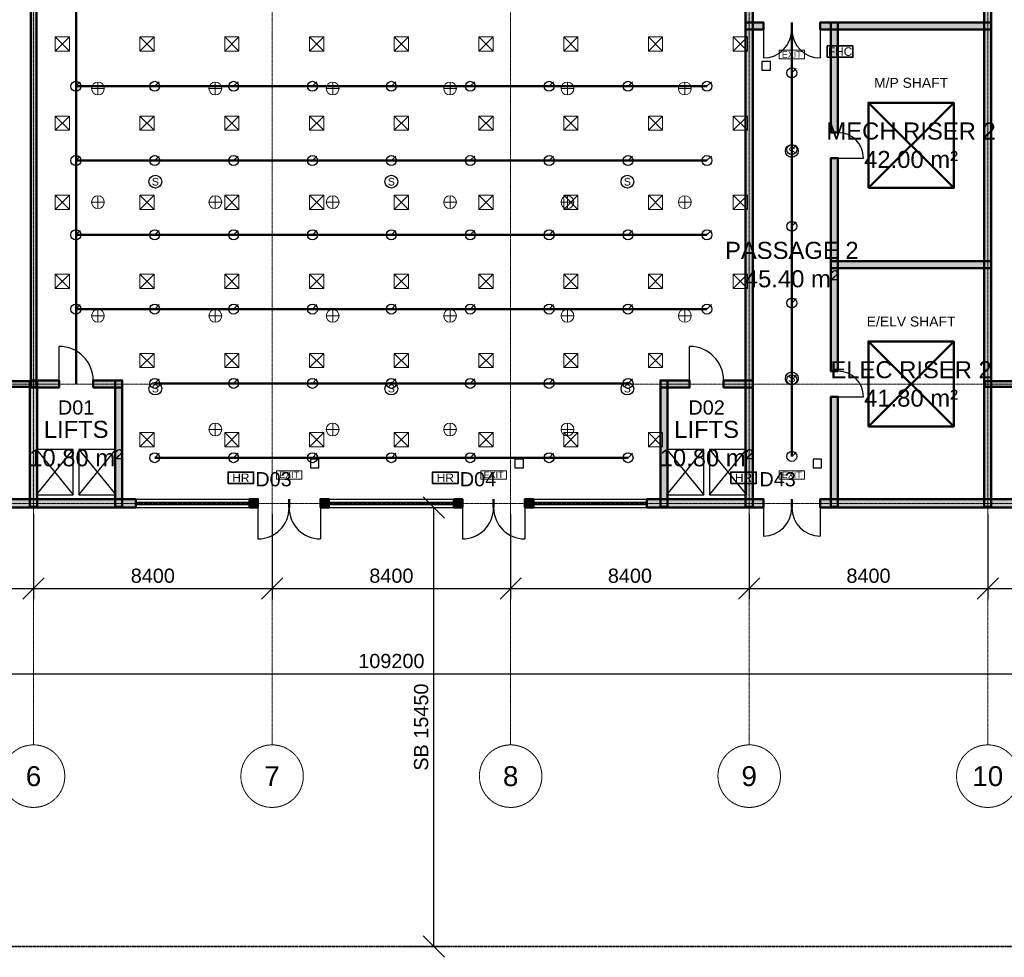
# Model space of a CAD drawing. Header units: millimetres. Extents: x -5300 to 125300, y -375 to 90375.
# Tile 3 of 10: x 46912 to 81583, y -375 to 32621. Entities that reach past the tile are written whole.
import ezdxf
from ezdxf.enums import TextEntityAlignment as Align

# ---------------------------------------------------------------- set-up
doc = ezdxf.new("R2010")
doc.units = ezdxf.units.MM
doc.linetypes.add('CENTER', pattern=[5.08, 3.175, -0.635, 0.635, -0.635])
doc.linetypes.add('PHANTOM', pattern=[6.35, 3.175, -0.635, 0.635, -0.635, 0.635, -0.635])
for name, color, linetype, lineweight in [('A-EF_25_10-H-WallsHatch', 8, 'Continuous', 9), ('A-EF_25_10-M-Walls', 7, 'Continuous', 50), ('A-EF_25_30-M-Doors', 2, 'Continuous', 25), ('A-EF_25_30-M-Windows', 4, 'Continuous', 25), ('A-FLOR-EVTR', 251, 'Continuous', 25), ('A-SL-T-SpaceNames', 7, 'Continuous', 18), ('A-ZZ-D-Dimensions', 1, 'Continuous', 18), ('A-ZZ-T-OpeningTags', 7, 'Continuous', 18), ('C-ZZ-M-SiteBoundary', 1, 'PHANTOM', 35), ('E-ANNO-TEXT', 52, 'Continuous', 18), ('E-DB', 6, 'Continuous', 50), ('E-FALM', 230, 'Continuous', 25), ('E-LITE', 2, 'Continuous', 18), ('E-LITE-EMER', 40, 'Continuous', 18), ('FP-ANNO-TEXT', 14, 'Continuous', 18), ('FP-HOSE', 20, 'Continuous', 35), ('FP-SPRK-HEAD', 1, 'Continuous', 25), ('FP-SPRK-PIPE', 12, 'Continuous', 50), ('M-ANNO-TEXT', 150, 'Continuous', 18), ('M-HVAC-EQPT', 30, 'Continuous', 50), ('M-HVAC-SCD', 4, 'Continuous', 18), ('S-ZZ-M-Grid', 1, 'CENTER', 13)]:
    doc.layers.add(name, color=color, linetype=linetype, lineweight=lineweight)
doc.styles.add('UK-ARIAL', font='arial.ttf')
doc.dimstyles.new('UK-100', dxfattribs={"dimscale": 250, "dimtxt": 2, "dimasz": 1.5, "dimexe": 1.5, "dimexo": 1.5, "dimgap": 0.8, "dimtad": 1, "dimdec": 0, "dimdsep": 46, "dimtxsty": 'UK-ARIAL', "dimtsz": 1.5, "dimcen": 2.5, "dimclrd": 256, "dimclre": 256, "dimclrt": 256, "dimazin": 3, "dimtfac": 1, "dimtmove": 0, "dimatfit": 3})

msp = doc.modelspace()

# ---------------------------------------------------------------- hatches: boundary and pattern name
at = {"layer": 'A-EF_25_10-H-WallsHatch'}
for points in [[(72725, 15475), (72725, 40925), (72475, 40925), (72475, 15475)], [(81125, 15475), (81125, 40925), (80875, 40925), (80875, 15475)], [(47500, 19700), (47500, 40900), (47300, 40900), (47300, 19700)], [(72475, 32275), (73100, 32275), (73100, 32525), (72475, 32525)], [(75100, 32275), (81125, 32275), (81125, 32525), (75100, 32525)], [(75725, 28650), (75725, 32525), (75475, 32525), (75475, 28650)], [(75725, 20250), (75725, 27750), (75475, 27750), (75475, 20250)], [(75475, 23875), (81125, 23875), (81125, 24125), (75475, 24125)], [(43700, 19700), (47500, 19700), (47500, 19900), (43700, 19900)], [(47275, 19675), (48300, 19675), (48300, 19925), (47275, 19925)], [(47525, 15475), (47525, 19925), (47275, 19925), (47275, 15475)], [(49500, 19675), (50525, 19675), (50525, 19925), (49500, 19925)], [(50525, 15475), (50525, 19925), (50275, 19925), (50275, 15475)], [(69475, 19675), (70500, 19675), (70500, 19925), (69475, 19925)], [(69725, 15475), (69725, 19925), (69475, 19925), (69475, 15475)], [(71700, 19675), (72725, 19675), (72725, 19925), (71700, 19925)], [(80900, 19700), (84700, 19700), (84700, 19900), (80900, 19900)], [(75725, 15475), (75725, 19350), (75475, 19350), (75475, 15475)], [(43800, 15450), (51000, 15450), (51000, 15750), (43800, 15750)], [(55000, 15450), (55300, 15450), (55300, 15750), (55000, 15750)], [(57500, 15450), (57800, 15450), (57800, 15750), (57500, 15750)], [(62200, 15450), (62500, 15450), (62500, 15750), (62200, 15750)], [(64700, 15450), (65000, 15450), (65000, 15750), (64700, 15750)], [(69000, 15450), (73100, 15450), (73100, 15750), (69000, 15750)], [(75100, 15450), (84600, 15450), (84600, 15750), (75100, 15750)]]:
    msp.add_hatch(color=256, dxfattribs=at).paths.add_polyline_path(points)

# ---------------------------------------------------------------- linework, layer by layer
at = {"layer": 'A-EF_25_10-M-Walls'}
for p, q in [((73100, 32275), (73100, 32525)), ((74100, 32275), (74100, 32525)), ((74100, 32275), (74100, 32525)), ((75100, 32275), (75100, 32525)), ((75725, 28650), (75475, 28650)), ((75725, 27750), (75475, 27750)), ((75725, 20250), (75475, 20250)), ((48300, 19675), (48300, 19925)), ((49500, 19675), (49500, 19925)), ((70500, 19675), (70500, 19925)), ((71700, 19675), (71700, 19925)), ((75725, 19350), (75475, 19350)), ((51000, 15450), (51000, 15750)), ((55000, 15450), (55000, 15750)), ((55300, 15450), (55300, 15750)), ((56400, 15450), (56400, 15750)), ((56400, 15450), (56400, 15750)), ((57500, 15450), (57500, 15750)), ((57800, 15450), (57800, 15750)), ((62200, 15450), (62200, 15750)), ((62500, 15450), (62500, 15750)), ((63600, 15450), (63600, 15750)), ((63600, 15450), (63600, 15750)), ((64700, 15450), (64700, 15750)), ((65000, 15450), (65000, 15750)), ((69000, 15450), (69000, 15750)), ((73100, 15450), (73100, 15750)), ((74100, 15450), (74100, 15750)), ((74100, 15450), (74100, 15750)), ((75100, 15450), (75100, 15750))]:
    msp.add_line(p, q, dxfattribs=at)
for points in [[(72725, 15475), (72725, 40925), (72475, 40925), (72475, 15475)], [(81125, 15475), (81125, 40925), (80875, 40925), (80875, 15475)], [(47500, 19700), (47500, 40900), (47300, 40900), (47300, 19700)], [(72475, 32275), (73100, 32275), (73100, 32525), (72475, 32525)], [(75100, 32275), (81125, 32275), (81125, 32525), (75100, 32525)], [(75725, 28650), (75725, 32525), (75475, 32525), (75475, 28650)], [(75725, 20250), (75725, 27750), (75475, 27750), (75475, 20250)], [(75475, 23875), (81125, 23875), (81125, 24125), (75475, 24125)], [(43700, 19700), (47500, 19700), (47500, 19900), (43700, 19900)], [(47275, 19675), (48300, 19675), (48300, 19925), (47275, 19925)], [(47525, 15475), (47525, 19925), (47275, 19925), (47275, 15475)], [(49500, 19675), (50525, 19675), (50525, 19925), (49500, 19925)], [(50525, 15475), (50525, 19925), (50275, 19925), (50275, 15475)], [(69475, 19675), (70500, 19675), (70500, 19925), (69475, 19925)], [(69725, 15475), (69725, 19925), (69475, 19925), (69475, 15475)], [(71700, 19675), (72725, 19675), (72725, 19925), (71700, 19925)], [(80900, 19700), (84700, 19700), (84700, 19900), (80900, 19900)], [(75725, 15475), (75725, 19350), (75475, 19350), (75475, 15475)], [(43800, 15450), (51000, 15450), (51000, 15750), (43800, 15750)], [(55000, 15450), (55300, 15450), (55300, 15750), (55000, 15750)], [(57500, 15450), (57800, 15450), (57800, 15750), (57500, 15750)], [(62200, 15450), (62500, 15450), (62500, 15750), (62200, 15750)], [(64700, 15450), (65000, 15450), (65000, 15750), (64700, 15750)], [(69000, 15450), (73100, 15450), (73100, 15750), (69000, 15750)], [(75100, 15450), (84600, 15450), (84600, 15750), (75100, 15750)]]:
    msp.add_lwpolyline(points, close=True, dxfattribs=at)
at = {"layer": 'A-EF_25_30-M-Doors'}
for p, q in [((73100, 32275), (73100, 31275)), ((75100, 32275), (75100, 31275)), ((75725, 27750), (76625, 27750)), ((48300, 19925), (48300, 21125)), ((70500, 19925), (70500, 21125)), ((75725, 19350), (76625, 19350)), ((55300, 15450), (55300, 14350)), ((57500, 15450), (57500, 14350)), ((62500, 15450), (62500, 14350)), ((64700, 15450), (64700, 14350)), ((73100, 15450), (73100, 14450)), ((75100, 15450), (75100, 14450))]:
    msp.add_line(p, q, dxfattribs=at)
for centre, radius, start, end in [((73100, 32275), 1000, -90, 0), ((75100, 32275), 1000, 180, -90), ((75725, 27750), 900, 0, 90), ((48300, 19925), 1200, 0, 90), ((70500, 19925), 1200, 0, 90), ((75725, 19350), 900, 0, 90), ((55300, 15450), 1100, -90, 0), ((57500, 15450), 1100, 180, -90), ((62500, 15450), 1100, -90, 0), ((64700, 15450), 1100, 180, -90), ((73100, 15450), 1000, -90, 0), ((75100, 15450), 1000, 180, -90)]:
    msp.add_arc(centre, radius, start, end, dxfattribs=at)
at = {"layer": 'A-EF_25_30-M-Windows'}
for p, q in [((51000, 15750), (55000, 15750)), ((51000, 15637.5), (55000, 15637.5)), ((57800, 15750), (62200, 15750)), ((57800, 15637.5), (62200, 15637.5)), ((65000, 15750), (69000, 15750)), ((65000, 15637.5), (69000, 15637.5)), ((51000, 15562.5), (55000, 15562.5)), ((51000, 15450), (55000, 15450)), ((57800, 15562.5), (62200, 15562.5)), ((57800, 15450), (62200, 15450)), ((65000, 15562.5), (69000, 15562.5)), ((65000, 15450), (69000, 15450))]:
    msp.add_line(p, q, dxfattribs=at)
at = {"layer": 'A-FLOR-EVTR'}
for p, q in [((47500, 15900), (48800, 17500)), ((47500, 17500), (48800, 15900)), ((49000, 15900), (50300, 17500)), ((49000, 17500), (50300, 15900)), ((69700, 15900), (71000, 17500)), ((69700, 17500), (71000, 15900)), ((71200, 15900), (72500, 17500)), ((71200, 17500), (72500, 15900))]:
    msp.add_line(p, q, dxfattribs=at)
for points in [[(47500, 15900), (48800, 15900), (48800, 17500), (47500, 17500)], [(49000, 15900), (50300, 15900), (50300, 17500), (49000, 17500)], [(69700, 15900), (71000, 15900), (71000, 17500), (69700, 17500)], [(71200, 15900), (72500, 15900), (72500, 17500), (71200, 17500)]]:
    msp.add_lwpolyline(points, close=True, dxfattribs=at)
at = {"layer": 'C-ZZ-M-SiteBoundary'}
msp.add_lwpolyline([(0, 0), (120000, 0), (120000, 90000), (0, 90000)], close=True, dxfattribs=at)
at = {"layer": 'E-DB'}
for p, q in [((76800, 18300), (79800, 21300)), ((76800, 21300), (79800, 18300))]:
    msp.add_line(p, q, dxfattribs=at)
msp.add_lwpolyline([(76800, 18300), (79800, 18300), (79800, 21300), (76800, 21300)], close=True, dxfattribs=at)
at = {"layer": 'E-FALM'}
for points in [[(73050, 30850), (73350, 30850), (73350, 31150), (73050, 31150)], [(57150, 16850), (57450, 16850), (57450, 17150), (57150, 17150)], [(64350, 16850), (64650, 16850), (64650, 17150), (64350, 17150)], [(74850, 16850), (75150, 16850), (75150, 17150), (74850, 17150)]]:
    msp.add_lwpolyline(points, close=True, dxfattribs=at)
for centre in [(74100, 28000), (51688.9, 26920), (60000, 26920), (68311.1, 26920), (74100, 20000), (51688.9, 19640), (60000, 19640), (68311.1, 19640)]:
    msp.add_circle(centre, 225, dxfattribs=at)
at = {"layer": 'E-LITE'}
for p, q in [((49441.7, 30200), (49891.7, 30200)), ((49666.7, 29975), (49666.7, 30425)), ((53575, 30200), (54025, 30200)), ((53800, 29975), (53800, 30425)), ((57708.3, 30200), (58158.3, 30200)), ((57933.3, 29975), (57933.3, 30425)), ((61841.7, 30200), (62291.7, 30200)), ((62066.7, 29975), (62066.7, 30425)), ((65975, 30200), (66425, 30200)), ((66200, 29975), (66200, 30425)), ((70108.3, 30200), (70558.3, 30200)), ((70333.3, 29975), (70333.3, 30425)), ((49666.7, 25975), (49666.7, 26425)), ((53800, 25975), (53800, 26425)), ((57933.3, 25975), (57933.3, 26425)), ((62066.7, 25975), (62066.7, 26425)), ((66200, 25975), (66200, 26425)), ((70333.3, 25975), (70333.3, 26425)), ((49441.7, 26200), (49891.7, 26200)), ((53575, 26200), (54025, 26200)), ((57708.3, 26200), (58158.3, 26200)), ((61841.7, 26200), (62291.7, 26200)), ((65975, 26200), (66425, 26200)), ((70108.3, 26200), (70558.3, 26200)), ((49441.7, 22200), (49891.7, 22200)), ((49666.7, 21975), (49666.7, 22425)), ((53575, 22200), (54025, 22200)), ((53800, 21975), (53800, 22425)), ((57708.3, 22200), (58158.3, 22200)), ((57933.3, 21975), (57933.3, 22425)), ((61841.7, 22200), (62291.7, 22200)), ((62066.7, 21975), (62066.7, 22425)), ((65975, 22200), (66425, 22200)), ((66200, 21975), (66200, 22425)), ((70108.3, 22200), (70558.3, 22200)), ((70333.3, 21975), (70333.3, 22425)), ((53800, 17975), (53800, 18425)), ((57933.3, 17975), (57933.3, 18425)), ((62066.7, 17975), (62066.7, 18425)), ((66200, 17975), (66200, 18425)), ((53575, 18200), (54025, 18200)), ((57708.3, 18200), (58158.3, 18200)), ((61841.7, 18200), (62291.7, 18200)), ((65975, 18200), (66425, 18200))]:
    msp.add_line(p, q, dxfattribs=at)
for centre in [(49666.7, 30200), (53800, 30200), (57933.3, 30200), (62066.7, 30200), (66200, 30200), (70333.3, 30200), (49666.7, 26200), (53800, 26200), (57933.3, 26200), (62066.7, 26200), (66200, 26200), (70333.3, 26200), (49666.7, 22200), (53800, 22200), (57933.3, 22200), (62066.7, 22200), (66200, 22200), (70333.3, 22200), (53800, 18200), (57933.3, 18200), (62066.7, 18200), (66200, 18200)]:
    msp.add_circle(centre, 225, dxfattribs=at)
at = {"layer": 'E-LITE-EMER'}
for points in [[(73650, 31250), (74550, 31250), (74550, 31550), (73650, 31550)], [(55950, 16450), (56850, 16450), (56850, 16750), (55950, 16750)], [(63150, 16450), (64050, 16450), (64050, 16750), (63150, 16750)], [(73650, 16450), (74550, 16450), (74550, 16750), (73650, 16750)]]:
    msp.add_lwpolyline(points, close=True, dxfattribs=at)
at = {"layer": 'FP-HOSE'}
for points in [[(75350, 31300), (76250, 31300), (76250, 31700), (75350, 31700)], [(54250, 16300), (55150, 16300), (55150, 16700), (54250, 16700)], [(61450, 16300), (62350, 16300), (62350, 16700), (61450, 16700)], [(71950, 16300), (72850, 16300), (72850, 16700), (71950, 16700)]]:
    msp.add_lwpolyline(points, close=True, dxfattribs=at)
at = {"layer": 'FP-SPRK-HEAD'}
for p, q in [((74100, 30750), (74257.5, 30907.5)), ((48888.9, 30278.6), (49046.4, 30436.1)), ((51666.7, 30278.6), (51824.2, 30436.1)), ((54444.4, 30278.6), (54601.9, 30436.1)), ((57222.2, 30278.6), (57379.7, 30436.1)), ((60000, 30278.6), (60157.5, 30436.1)), ((62777.8, 30278.6), (62935.3, 30436.1)), ((65555.6, 30278.6), (65713.1, 30436.1)), ((68333.3, 30278.6), (68490.8, 30436.1)), ((71111.1, 30278.6), (71268.6, 30436.1)), ((74100, 28050), (74257.5, 28207.5)), ((48888.9, 27664.3), (49046.4, 27821.8)), ((51666.7, 27664.3), (51824.2, 27821.8)), ((54444.4, 27664.3), (54601.9, 27821.8)), ((57222.2, 27664.3), (57379.7, 27821.8)), ((60000, 27664.3), (60157.5, 27821.8)), ((62777.8, 27664.3), (62935.3, 27821.8)), ((65555.6, 27664.3), (65713.1, 27821.8)), ((68333.3, 27664.3), (68490.8, 27821.8)), ((71111.1, 27664.3), (71268.6, 27821.8)), ((74100, 25350), (74257.5, 25507.5)), ((48888.9, 25050), (49046.4, 25207.5)), ((51666.7, 25050), (51824.2, 25207.5)), ((54444.4, 25050), (54601.9, 25207.5)), ((57222.2, 25050), (57379.7, 25207.5)), ((60000, 25050), (60157.5, 25207.5)), ((62777.8, 25050), (62935.3, 25207.5)), ((65555.6, 25050), (65713.1, 25207.5)), ((68333.3, 25050), (68490.8, 25207.5)), ((71111.1, 25050), (71268.6, 25207.5)), ((48888.9, 22435.7), (49046.4, 22593.2)), ((51666.7, 22435.7), (51824.2, 22593.2)), ((54444.4, 22435.7), (54601.9, 22593.2)), ((57222.2, 22435.7), (57379.7, 22593.2)), ((60000, 22435.7), (60157.5, 22593.2)), ((62777.8, 22435.7), (62935.3, 22593.2)), ((65555.6, 22435.7), (65713.1, 22593.2)), ((68333.3, 22435.7), (68490.8, 22593.2)), ((71111.1, 22435.7), (71268.6, 22593.2)), ((74100, 22650), (74257.5, 22807.5)), ((51666.7, 19821.4), (51824.2, 19978.9)), ((54444.4, 19821.4), (54601.9, 19978.9)), ((57222.2, 19821.4), (57379.7, 19978.9)), ((60000, 19821.4), (60157.5, 19978.9)), ((62777.8, 19821.4), (62935.3, 19978.9)), ((65555.6, 19821.4), (65713.1, 19978.9)), ((68333.3, 19821.4), (68490.8, 19978.9)), ((74100, 19950), (74257.5, 20107.5)), ((51666.7, 17207.1), (51824.2, 17364.6)), ((54444.4, 17207.1), (54601.9, 17364.6)), ((57222.2, 17207.1), (57379.7, 17364.6)), ((60000, 17207.1), (60157.5, 17364.6)), ((62777.8, 17207.1), (62935.3, 17364.6)), ((65555.6, 17207.1), (65713.1, 17364.6)), ((68333.3, 17207.1), (68490.8, 17364.6)), ((74100, 17250), (74257.5, 17407.5))]:
    msp.add_line(p, q, dxfattribs=at)
for centre in [(74100, 30750), (48888.9, 30278.6), (51666.7, 30278.6), (54444.4, 30278.6), (57222.2, 30278.6), (60000, 30278.6), (62777.8, 30278.6), (65555.6, 30278.6), (68333.3, 30278.6), (71111.1, 30278.6), (74100, 28050), (48888.9, 27664.3), (51666.7, 27664.3), (54444.4, 27664.3), (57222.2, 27664.3), (60000, 27664.3), (62777.8, 27664.3), (65555.6, 27664.3), (68333.3, 27664.3), (71111.1, 27664.3), (74100, 25350), (48888.9, 25050), (51666.7, 25050), (54444.4, 25050), (57222.2, 25050), (60000, 25050), (62777.8, 25050), (65555.6, 25050), (68333.3, 25050), (71111.1, 25050), (48888.9, 22435.7), (51666.7, 22435.7), (54444.4, 22435.7), (57222.2, 22435.7), (60000, 22435.7), (62777.8, 22435.7), (65555.6, 22435.7), (68333.3, 22435.7), (71111.1, 22435.7), (74100, 22650), (74100, 19950), (51666.7, 19821.4), (54444.4, 19821.4), (57222.2, 19821.4), (60000, 19821.4), (62777.8, 19821.4), (65555.6, 19821.4), (68333.3, 19821.4), (51666.7, 17207.1), (54444.4, 17207.1), (57222.2, 17207.1), (60000, 17207.1), (62777.8, 17207.1), (65555.6, 17207.1), (68333.3, 17207.1), (74100, 17250)]:
    msp.add_circle(centre, 175, dxfattribs=at)
at = {"layer": 'FP-SPRK-PIPE'}
for p, q in [((48900, 43350), (48900, 19800)), ((74100, 17250), (74100, 32400)), ((74100, 28050), (74100, 30750)), ((48888.9, 30278.6), (51666.7, 30278.6)), ((51666.7, 30278.6), (54444.4, 30278.6)), ((54444.4, 30278.6), (57222.2, 30278.6)), ((57222.2, 30278.6), (60000, 30278.6)), ((60000, 30278.6), (62777.8, 30278.6)), ((62777.8, 30278.6), (65555.6, 30278.6)), ((65555.6, 30278.6), (68333.3, 30278.6)), ((68333.3, 30278.6), (71111.1, 30278.6)), ((74100, 25350), (74100, 28050)), ((48888.9, 27664.3), (51666.7, 27664.3)), ((51666.7, 27664.3), (54444.4, 27664.3)), ((54444.4, 27664.3), (57222.2, 27664.3)), ((57222.2, 27664.3), (60000, 27664.3)), ((60000, 27664.3), (62777.8, 27664.3)), ((62777.8, 27664.3), (65555.6, 27664.3)), ((65555.6, 27664.3), (68333.3, 27664.3)), ((68333.3, 27664.3), (71111.1, 27664.3)), ((74100, 22650), (74100, 25350)), ((48888.9, 25050), (51666.7, 25050)), ((51666.7, 25050), (54444.4, 25050)), ((54444.4, 25050), (57222.2, 25050)), ((57222.2, 25050), (60000, 25050)), ((60000, 25050), (62777.8, 25050)), ((62777.8, 25050), (65555.6, 25050)), ((65555.6, 25050), (68333.3, 25050)), ((68333.3, 25050), (71111.1, 25050)), ((74100, 19950), (74100, 22650)), ((48888.9, 22435.7), (51666.7, 22435.7)), ((51666.7, 22435.7), (54444.4, 22435.7)), ((54444.4, 22435.7), (57222.2, 22435.7)), ((57222.2, 22435.7), (60000, 22435.7)), ((60000, 22435.7), (62777.8, 22435.7)), ((62777.8, 22435.7), (65555.6, 22435.7)), ((65555.6, 22435.7), (68333.3, 22435.7)), ((68333.3, 22435.7), (71111.1, 22435.7)), ((51666.7, 19821.4), (54444.4, 19821.4)), ((54444.4, 19821.4), (57222.2, 19821.4)), ((57222.2, 19821.4), (60000, 19821.4)), ((60000, 19821.4), (62777.8, 19821.4)), ((62777.8, 19821.4), (65555.6, 19821.4)), ((65555.6, 19821.4), (68333.3, 19821.4)), ((74100, 17250), (74100, 19950)), ((51666.7, 17207.1), (54444.4, 17207.1)), ((54444.4, 17207.1), (57222.2, 17207.1)), ((57222.2, 17207.1), (60000, 17207.1)), ((60000, 17207.1), (62777.8, 17207.1)), ((62777.8, 17207.1), (65555.6, 17207.1)), ((65555.6, 17207.1), (68333.3, 17207.1)), ((74100, 17250), (74100, 17250))]:
    msp.add_line(p, q, dxfattribs=at)
at = {"layer": 'M-HVAC-EQPT'}
for p, q in [((76800, 26700), (79800, 29700)), ((76800, 29700), (79800, 26700))]:
    msp.add_line(p, q, dxfattribs=at)
msp.add_lwpolyline([(76800, 26700), (79800, 26700), (79800, 29700), (76800, 29700)], close=True, dxfattribs=at)
at = {"layer": 'M-HVAC-SCD'}
for p, q in [((48164, 31515.4), (48664, 32015.4)), ((48164, 32015.4), (48664, 31515.4)), ((51148, 31515.4), (51648, 32015.4)), ((51148, 32015.4), (51648, 31515.4)), ((54132, 31515.4), (54632, 32015.4)), ((54132, 32015.4), (54632, 31515.4)), ((57116, 31515.4), (57616, 32015.4)), ((57116, 32015.4), (57616, 31515.4)), ((60100, 31515.4), (60600, 32015.4)), ((60100, 32015.4), (60600, 31515.4)), ((63084, 31515.4), (63584, 32015.4)), ((63084, 32015.4), (63584, 31515.4)), ((66068, 31515.4), (66568, 32015.4)), ((66068, 32015.4), (66568, 31515.4)), ((69052, 31515.4), (69552, 32015.4)), ((69052, 32015.4), (69552, 31515.4)), ((72036, 31515.4), (72536, 32015.4)), ((72036, 32015.4), (72536, 31515.4)), ((48164, 28730.8), (48664, 29230.8)), ((48164, 29230.8), (48664, 28730.8)), ((51148, 28730.8), (51648, 29230.8)), ((51148, 29230.8), (51648, 28730.8)), ((54132, 28730.8), (54632, 29230.8)), ((54132, 29230.8), (54632, 28730.8)), ((57116, 28730.8), (57616, 29230.8)), ((57116, 29230.8), (57616, 28730.8)), ((60100, 28730.8), (60600, 29230.8)), ((60100, 29230.8), (60600, 28730.8)), ((63084, 28730.8), (63584, 29230.8)), ((63084, 29230.8), (63584, 28730.8)), ((66068, 28730.8), (66568, 29230.8)), ((66068, 29230.8), (66568, 28730.8)), ((69052, 28730.8), (69552, 29230.8)), ((69052, 29230.8), (69552, 28730.8)), ((72036, 28730.8), (72536, 29230.8)), ((72036, 29230.8), (72536, 28730.8)), ((48164, 25946.2), (48664, 26446.2)), ((48164, 26446.2), (48664, 25946.2)), ((51148, 25946.2), (51648, 26446.2)), ((51148, 26446.2), (51648, 25946.2)), ((54132, 25946.2), (54632, 26446.2)), ((54132, 26446.2), (54632, 25946.2)), ((57116, 25946.2), (57616, 26446.2)), ((57116, 26446.2), (57616, 25946.2)), ((60100, 25946.2), (60600, 26446.2)), ((60100, 26446.2), (60600, 25946.2)), ((63084, 25946.2), (63584, 26446.2)), ((63084, 26446.2), (63584, 25946.2)), ((66068, 25946.2), (66568, 26446.2)), ((66068, 26446.2), (66568, 25946.2)), ((69052, 25946.2), (69552, 26446.2)), ((69052, 26446.2), (69552, 25946.2)), ((72036, 25946.2), (72536, 26446.2)), ((72036, 26446.2), (72536, 25946.2)), ((48164, 23161.5), (48664, 23661.5)), ((48164, 23661.5), (48664, 23161.5)), ((51148, 23161.5), (51648, 23661.5)), ((51148, 23661.5), (51648, 23161.5)), ((54132, 23161.5), (54632, 23661.5)), ((54132, 23661.5), (54632, 23161.5)), ((57116, 23161.5), (57616, 23661.5)), ((57116, 23661.5), (57616, 23161.5)), ((60100, 23161.5), (60600, 23661.5)), ((60100, 23661.5), (60600, 23161.5)), ((63084, 23161.5), (63584, 23661.5)), ((63084, 23661.5), (63584, 23161.5)), ((66068, 23161.5), (66568, 23661.5)), ((66068, 23661.5), (66568, 23161.5)), ((69052, 23161.5), (69552, 23661.5)), ((69052, 23661.5), (69552, 23161.5)), ((72036, 23161.5), (72536, 23661.5)), ((72036, 23661.5), (72536, 23161.5)), ((51148, 20376.9), (51648, 20876.9)), ((51148, 20876.9), (51648, 20376.9)), ((54132, 20376.9), (54632, 20876.9)), ((54132, 20876.9), (54632, 20376.9)), ((57116, 20376.9), (57616, 20876.9)), ((57116, 20876.9), (57616, 20376.9)), ((60100, 20376.9), (60600, 20876.9)), ((60100, 20876.9), (60600, 20376.9)), ((63084, 20376.9), (63584, 20876.9)), ((63084, 20876.9), (63584, 20376.9)), ((66068, 20376.9), (66568, 20876.9)), ((66068, 20876.9), (66568, 20376.9)), ((69052, 20376.9), (69552, 20876.9)), ((69052, 20876.9), (69552, 20376.9)), ((51148, 17592.3), (51648, 18092.3)), ((51148, 18092.3), (51648, 17592.3)), ((54132, 17592.3), (54632, 18092.3)), ((54132, 18092.3), (54632, 17592.3)), ((57116, 17592.3), (57616, 18092.3)), ((57116, 18092.3), (57616, 17592.3)), ((60100, 17592.3), (60600, 18092.3)), ((60100, 18092.3), (60600, 17592.3)), ((63084, 17592.3), (63584, 18092.3)), ((63084, 18092.3), (63584, 17592.3)), ((66068, 17592.3), (66568, 18092.3)), ((66068, 18092.3), (66568, 17592.3)), ((69052, 17592.3), (69552, 18092.3)), ((69052, 18092.3), (69552, 17592.3))]:
    msp.add_line(p, q, dxfattribs=at)
for points in [[(48164, 31515.4), (48664, 31515.4), (48664, 32015.4), (48164, 32015.4)], [(51148, 31515.4), (51648, 31515.4), (51648, 32015.4), (51148, 32015.4)], [(54132, 31515.4), (54632, 31515.4), (54632, 32015.4), (54132, 32015.4)], [(57116, 31515.4), (57616, 31515.4), (57616, 32015.4), (57116, 32015.4)], [(60100, 31515.4), (60600, 31515.4), (60600, 32015.4), (60100, 32015.4)], [(63084, 31515.4), (63584, 31515.4), (63584, 32015.4), (63084, 32015.4)], [(66068, 31515.4), (66568, 31515.4), (66568, 32015.4), (66068, 32015.4)], [(69052, 31515.4), (69552, 31515.4), (69552, 32015.4), (69052, 32015.4)], [(72036, 31515.4), (72536, 31515.4), (72536, 32015.4), (72036, 32015.4)], [(48164, 28730.8), (48664, 28730.8), (48664, 29230.8), (48164, 29230.8)], [(51148, 28730.8), (51648, 28730.8), (51648, 29230.8), (51148, 29230.8)], [(54132, 28730.8), (54632, 28730.8), (54632, 29230.8), (54132, 29230.8)], [(57116, 28730.8), (57616, 28730.8), (57616, 29230.8), (57116, 29230.8)], [(60100, 28730.8), (60600, 28730.8), (60600, 29230.8), (60100, 29230.8)], [(63084, 28730.8), (63584, 28730.8), (63584, 29230.8), (63084, 29230.8)], [(66068, 28730.8), (66568, 28730.8), (66568, 29230.8), (66068, 29230.8)], [(69052, 28730.8), (69552, 28730.8), (69552, 29230.8), (69052, 29230.8)], [(72036, 28730.8), (72536, 28730.8), (72536, 29230.8), (72036, 29230.8)], [(48164, 25946.2), (48664, 25946.2), (48664, 26446.2), (48164, 26446.2)], [(51148, 25946.2), (51648, 25946.2), (51648, 26446.2), (51148, 26446.2)], [(54132, 25946.2), (54632, 25946.2), (54632, 26446.2), (54132, 26446.2)], [(57116, 25946.2), (57616, 25946.2), (57616, 26446.2), (57116, 26446.2)], [(60100, 25946.2), (60600, 25946.2), (60600, 26446.2), (60100, 26446.2)], [(63084, 25946.2), (63584, 25946.2), (63584, 26446.2), (63084, 26446.2)], [(66068, 25946.2), (66568, 25946.2), (66568, 26446.2), (66068, 26446.2)], [(69052, 25946.2), (69552, 25946.2), (69552, 26446.2), (69052, 26446.2)], [(72036, 25946.2), (72536, 25946.2), (72536, 26446.2), (72036, 26446.2)], [(48164, 23161.5), (48664, 23161.5), (48664, 23661.5), (48164, 23661.5)], [(51148, 23161.5), (51648, 23161.5), (51648, 23661.5), (51148, 23661.5)], [(54132, 23161.5), (54632, 23161.5), (54632, 23661.5), (54132, 23661.5)], [(57116, 23161.5), (57616, 23161.5), (57616, 23661.5), (57116, 23661.5)], [(60100, 23161.5), (60600, 23161.5), (60600, 23661.5), (60100, 23661.5)], [(63084, 23161.5), (63584, 23161.5), (63584, 23661.5), (63084, 23661.5)], [(66068, 23161.5), (66568, 23161.5), (66568, 23661.5), (66068, 23661.5)], [(69052, 23161.5), (69552, 23161.5), (69552, 23661.5), (69052, 23661.5)], [(72036, 23161.5), (72536, 23161.5), (72536, 23661.5), (72036, 23661.5)], [(51148, 20376.9), (51648, 20376.9), (51648, 20876.9), (51148, 20876.9)], [(54132, 20376.9), (54632, 20376.9), (54632, 20876.9), (54132, 20876.9)], [(57116, 20376.9), (57616, 20376.9), (57616, 20876.9), (57116, 20876.9)], [(60100, 20376.9), (60600, 20376.9), (60600, 20876.9), (60100, 20876.9)], [(63084, 20376.9), (63584, 20376.9), (63584, 20876.9), (63084, 20876.9)], [(66068, 20376.9), (66568, 20376.9), (66568, 20876.9), (66068, 20876.9)], [(69052, 20376.9), (69552, 20376.9), (69552, 20876.9), (69052, 20876.9)], [(51148, 17592.3), (51648, 17592.3), (51648, 18092.3), (51148, 18092.3)], [(54132, 17592.3), (54632, 17592.3), (54632, 18092.3), (54132, 18092.3)], [(57116, 17592.3), (57616, 17592.3), (57616, 18092.3), (57116, 18092.3)], [(60100, 17592.3), (60600, 17592.3), (60600, 18092.3), (60100, 18092.3)], [(63084, 17592.3), (63584, 17592.3), (63584, 18092.3), (63084, 18092.3)], [(66068, 17592.3), (66568, 17592.3), (66568, 18092.3), (66068, 18092.3)], [(69052, 17592.3), (69552, 17592.3), (69552, 18092.3), (69052, 18092.3)]]:
    msp.add_lwpolyline(points, close=True, dxfattribs=at)
at = {"layer": 'S-ZZ-M-Grid'}
for p, q in [((47400, 7100), (47400, 86500)), ((55800, 7100), (55800, 86500)), ((64200, 7100), (64200, 86500)), ((72600, 7100), (72600, 86500)), ((81000, 7100), (81000, 86500)), ((-3100, 19800), (123100, 19800)), ((-3100, 15600), (123100, 15600))]:
    msp.add_line(p, q, dxfattribs=at)
for centre in [(47400, 6000), (55800, 6000), (64200, 6000), (72600, 6000), (81000, 6000)]:
    msp.add_circle(centre, 1100, dxfattribs=at)

# ---------------------------------------------------------------- texts
at = {"layer": 'A-SL-T-SpaceNames', "char_height": 600, "attachment_point": 5, "style": 'UK-ARIAL'}
for s, insert in [('MECH RISER 2\\P42.00 m²', (78300, 28200)), ('PASSAGE 2\\P45.40 m²', (74100, 24000)), ('ELEC RISER 2\\P41.80 m²', (78300, 19800)), ('LIFTS\\P10.80 m²', (48900, 17700)), ('LIFTS\\P10.80 m²', (71100, 17700))]:
    msp.add_mtext(s, dxfattribs=dict(at, insert=insert))
at = {"layer": 'A-ZZ-T-OpeningTags', "style": 'UK-ARIAL'}
for s, p in [('D01', (48900, 18975)), ('D02', (71100, 18975)), ('D03', (55850, 16450)), ('D04', (63050, 16450)), ('D43', (73600, 16450))]:
    msp.add_text(s, height=500, dxfattribs=at).set_placement(p, align=Align.MIDDLE_CENTER)
at = {"layer": 'E-ANNO-TEXT', "style": 'UK-ARIAL'}
for s, height, p in [('EXIT', 225, (74100, 31400)), ('E/ELV SHAFT', 350, (78300, 22000)), ('EXIT', 225, (56400, 16600)), ('EXIT', 225, (63600, 16600)), ('EXIT', 225, (74100, 16600))]:
    msp.add_text(s, height=height, dxfattribs=at).set_placement(p, align=Align.MIDDLE_CENTER)
at = {"layer": 'E-FALM', "style": 'UK-ARIAL'}
for p in [(74100, 28000), (51688.9, 26920), (60000, 26920), (68311.1, 26920), (74100, 20000), (51688.9, 19640), (60000, 19640), (68311.1, 19640)]:
    msp.add_text('S', height=270, dxfattribs=at).set_placement(p, align=Align.MIDDLE_CENTER)
at = {"layer": 'FP-ANNO-TEXT', "style": 'UK-ARIAL'}
for s, p in [('FHC', (75800, 31500)), ('HR', (54700, 16500)), ('HR', (61900, 16500)), ('HR', (72400, 16500))]:
    msp.add_text(s, height=300, dxfattribs=at).set_placement(p, align=Align.MIDDLE_CENTER)
at = {"layer": 'M-ANNO-TEXT', "style": 'UK-ARIAL'}
msp.add_text('M/P SHAFT', height=350, dxfattribs=at).set_placement((78300, 30400), align=Align.MIDDLE_CENTER)
at = {"layer": 'S-ZZ-M-Grid', "style": 'UK-ARIAL'}
for s, p in [('6', (47400, 6000)), ('7', (55800, 6000)), ('8', (64200, 6000)), ('9', (72600, 6000)), ('10', (81000, 6000))]:
    msp.add_text(s, height=700, dxfattribs=at).set_placement(p, align=Align.MIDDLE_CENTER)

# ---------------------------------------------------------------- dimensions: what is measured, and where the dimension line sits
at = {"layer": 'A-ZZ-D-Dimensions'}
msp.add_linear_dim(base=(61500, 0), p1=(60000, 0), p2=(60000, 15450), angle=90, text='SB <>', dimstyle='UK-100', dxfattribs=at).render()
for base, p1, p2 in [((5400, 9600), (5400, 15600), (114600, 15600)), ((39000, 12600), (39000, 15600), (47400, 15600)), ((47400, 12600), (47400, 15600), (55800, 15600)), ((55800, 12600), (55800, 15600), (64200, 15600)), ((64200, 12600), (64200, 15600), (72600, 15600)), ((72600, 12600), (72600, 15600), (81000, 15600)), ((81000, 12600), (81000, 15600), (89400, 15600))]:
    msp.add_linear_dim(base=base, p1=p1, p2=p2, dimstyle='UK-100', dxfattribs=at).render()

doc.saveas('drawing.dxf')
